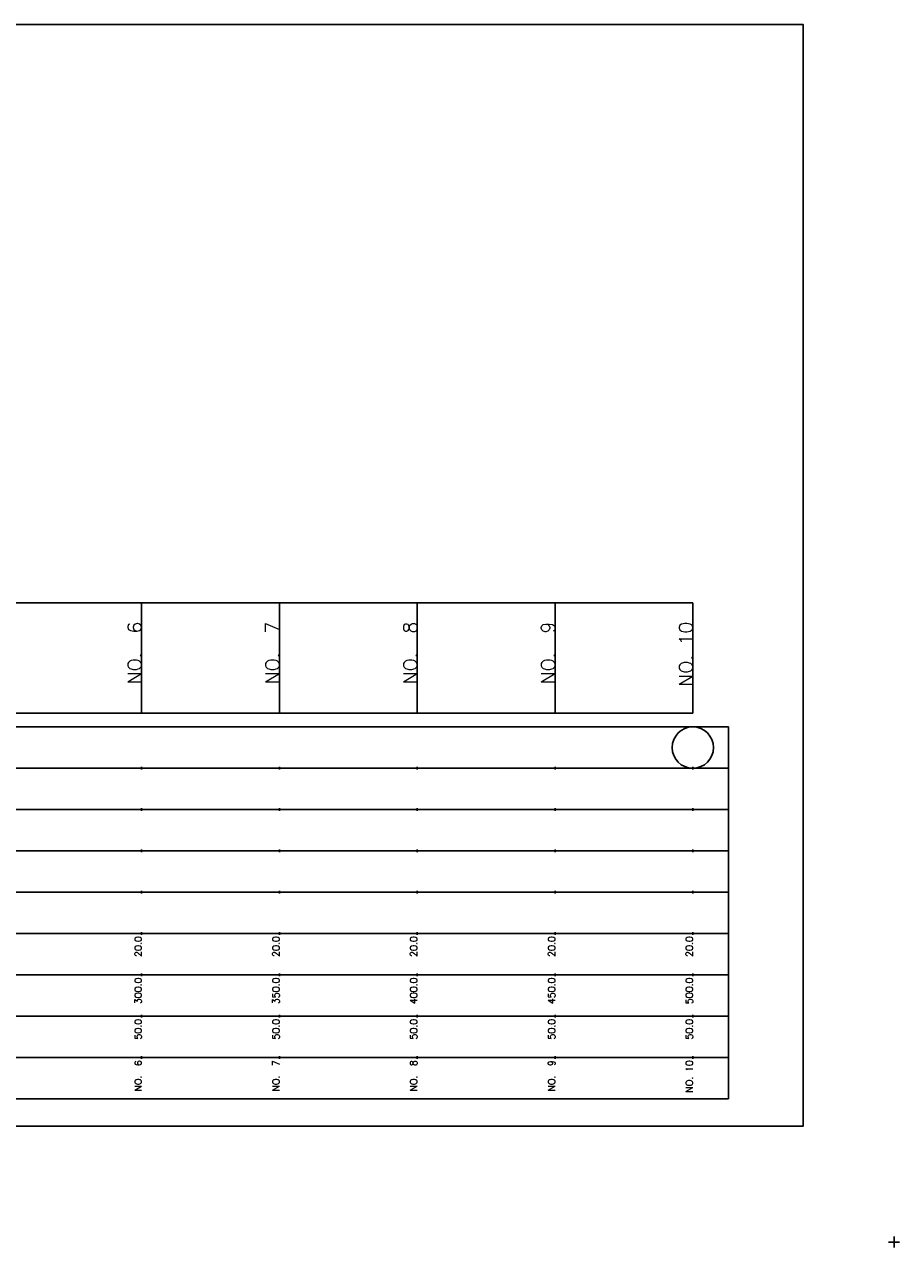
# Model space of a CAD drawing. Extents: x -504 to 685, y -2 to 1891.
# Tile 3 of 9: x 367 to 685, y -2 to 442. Entities that reach past the tile are written whole.
import ezdxf
from ezdxf.enums import TextEntityAlignment as Align

# ---------------------------------------------------------------- set-up
doc = ezdxf.new("R2010")
doc.units = 0
doc.header["$LTSCALE"] = 5
for name, color, linetype in [('BOX', 5, 'CONTINUOUS'), ('DT1', 3, 'CONTINUOUS'), ('LT1', 4, 'CONTINUOUS'), ('ST1', 7, 'CONTINUOUS')]:
    doc.layers.add(name, color=color, linetype=linetype)
doc.styles.add('GHS', font='ROMANS.shx', dxfattribs={"bigfont": 'GHS.shx'})

msp = doc.modelspace()

# ---------------------------------------------------------------- linework, layer by layer
at = {"layer": 'BOX'}
msp.add_lwpolyline([(50, 42), (650, 42), (650, 442), (50, 442), (50, 42)], dxfattribs=at)
at = {"layer": 'LT1'}
for p, q in [((410, 192), (410, 232)), ((460, 192), (460, 232)), ((510, 192), (510, 232)), ((560, 192), (560, 232)), ((610, 192), (610, 232)), ((410, 225.69), (410, 226.69)), ((460, 225.69), (460, 226.69)), ((510, 225.69), (510, 226.69)), ((560, 225.69), (560, 226.69)), ((610, 225.69), (610, 226.69)), ((110, 192), (610, 192)), ((410, 171.5), (410, 172.5)), ((460, 171.5), (460, 172.5)), ((510, 171.5), (510, 172.5)), ((560, 171.5), (560, 172.5)), ((610, 171.5), (610, 172.5)), ((410, 156.5), (410, 157.5)), ((460, 156.5), (460, 157.5)), ((510, 156.5), (510, 157.5)), ((560, 156.5), (560, 157.5)), ((610, 156.5), (610, 157.5)), ((410, 141.5), (410, 142.5)), ((460, 141.5), (460, 142.5)), ((510, 141.5), (510, 142.5)), ((560, 141.5), (560, 142.5)), ((610, 141.5), (610, 142.5)), ((410, 126.5), (410, 127.5)), ((460, 126.5), (460, 127.5)), ((510, 126.5), (510, 127.5)), ((560, 126.5), (560, 127.5)), ((610, 126.5), (610, 127.5)), ((410, 111.5), (410, 112.5)), ((460, 111.5), (460, 112.5)), ((510, 111.5), (510, 112.5)), ((560, 111.5), (560, 112.5)), ((610, 111.5), (610, 112.5)), ((410, 96.5), (410, 97.5)), ((460, 96.5), (460, 97.5)), ((510, 96.5), (510, 97.5)), ((560, 96.5), (560, 97.5)), ((610, 96.5), (610, 97.5)), ((410, 81.5), (410, 82.5)), ((460, 81.5), (460, 82.5)), ((510, 81.5), (510, 82.5)), ((560, 81.5), (560, 82.5)), ((610, 81.5), (610, 82.5)), ((410, 66.5), (410, 67.5)), ((460, 66.5), (460, 67.5)), ((510, 66.5), (510, 67.5)), ((560, 66.5), (560, 67.5)), ((610, 66.5), (610, 67.5))]:
    msp.add_line(p, q, dxfattribs=at)
msp.add_lwpolyline([(110, 232), (160, 232), (210, 232), (260, 232), (310, 232), (360, 232), (410, 232), (460, 232), (510, 232), (560, 232), (610, 232)], dxfattribs=at)
at = {"layer": 'ST1'}
for p, q in [((80, 187), (623, 187)), ((623, 52), (623, 187)), ((87.5, 172), (623, 172)), ((80, 157), (623, 157)), ((87.5, 142), (623, 142)), ((80, 127), (623, 127)), ((80, 112), (623, 112)), ((80, 97), (623, 97)), ((80, 82), (623, 82)), ((80, 67), (623, 67)), ((80, 52), (623, 52)), ((681, 0), (685, 0)), ((683, -2), (683, 2))]:
    msp.add_line(p, q, dxfattribs=at)
at = {"layer": 'ST1', "linetype": 'CONTINUOUS'}
msp.add_circle((610, 179.5), 7.5, dxfattribs=at)

# ---------------------------------------------------------------- texts
at = {"layer": 'DT1', "style": 'GHS'}
for s, height, p in [('NO.  6', 5, (410, 225.19)), ('NO.  7', 5, (460, 225.19)), ('NO.  8', 5, (510, 225.19)), ('NO.  9', 5, (560, 225.19)), ('NO. 10', 5, (610, 225.19)), (' 20.0', 2.5, (410, 111)), (' 20.0', 2.5, (460, 111)), (' 20.0', 2.5, (510, 111)), (' 20.0', 2.5, (560, 111)), (' 20.0', 2.5, (610, 111)), ('   300.0', 2.5, (410, 96)), ('   350.0', 2.5, (460, 96)), ('   400.0', 2.5, (510, 96)), ('   450.0', 2.5, (560, 96)), ('   500.0', 2.5, (610, 96)), ('  50.0', 2.5, (410, 81)), ('  50.0', 2.5, (460, 81)), ('  50.0', 2.5, (510, 81)), ('  50.0', 2.5, (560, 81)), ('  50.0', 2.5, (610, 81)), ('NO.  6', 2.5, (410, 66)), ('NO.  7', 2.5, (460, 66)), ('NO.  8', 2.5, (510, 66)), ('NO.  9', 2.5, (560, 66)), ('NO. 10', 2.5, (610, 66))]:
    msp.add_text(s, height=height, rotation=90, dxfattribs=at).set_placement(p, align=Align.RIGHT)

doc.saveas('drawing.dxf')
